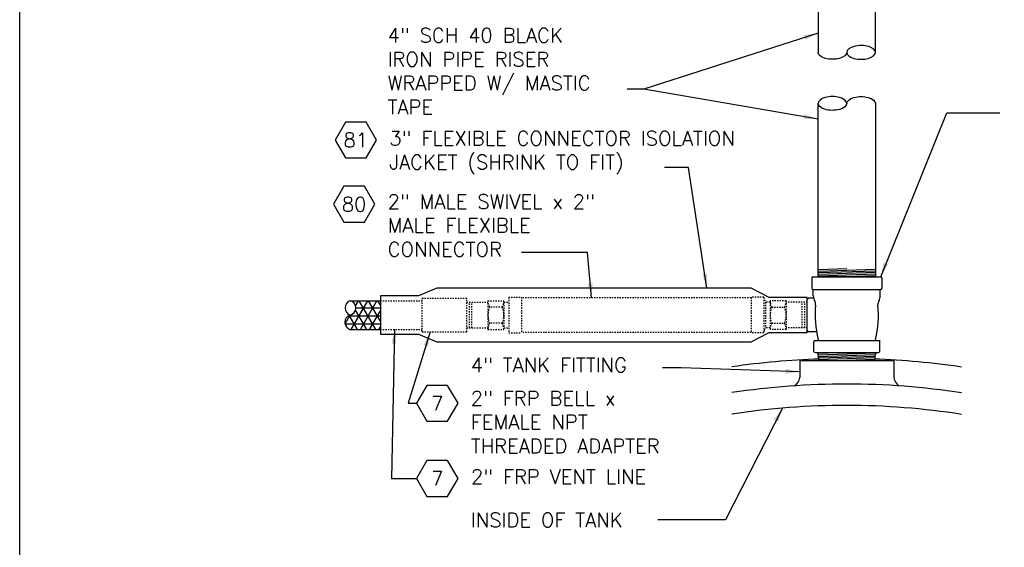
# Model space of a CAD drawing. Extents: x -1276 to 451, y 2026 to 3394.
# Tile 13 of 104: x -750 to -673, y 3124 to 3166. Entities that reach past the tile are written whole.
import ezdxf
from ezdxf.enums import TextEntityAlignment as Align

# ---------------------------------------------------------------- set-up
doc = ezdxf.new("R2010")
doc.units = 0
doc.header["$MEASUREMENT"] = 0
doc.linetypes.add('HIDDEN5', pattern=[0.05, 0.025, -0.025])
doc.layers.get('0').update_dxf_attribs({"linetype": 'CONTINUOUS'})
for name, color, linetype in [('BOOT-SHRINK TO FIT', 5, 'CONTINUOUS'), ('EXTRACTOR', 3, 'CONTINUOUS'), ('FLEXHOSE-2', 3, 'CONTINUOUS'), ('FREEZE-OUTLINE-TITLES', 60, 'CONTINUOUS'), ('FRP-2', 2, 'CONTINUOUS'), ('FRP-2-HATCH', 1, 'CONTINUOUS'), ('GALV-4', 4, 'CONTINUOUS'), ('TANK-UST', 5, 'CONTINUOUS'), ('TEXT', 3, 'CONTINUOUS')]:
    doc.layers.add(name, color=color, linetype=linetype)
doc.styles.add('SIMPLEX', font='simplex')
doc.dimstyles.new('DIM12', dxfattribs={"dimscale": 12, "dimtxt": 0.09375, "dimasz": 0.09375, "dimexe": 0.0625, "dimexo": 0.0625, "dimgap": 0.0625, "dimtad": 1, "dimdec": 4, "dimzin": 3, "dimdsep": 46, "dimlunit": 4, "dimtxsty": 'SIMPLEX', "dimcen": 0, "dimclrd": 3, "dimclre": 3, "dimclrt": 3, "dimadec": 0, "dimazin": 0, "dimtfac": 1, "dimtdec": 4, "dimtmove": 0, "dimatfit": 3, "dimfxl": 1, "dimfrac": 2, "dimtolj": 1, "dimtzin": 3, "dimarcsym": 0})

# ---------------------------------------------------------------- blocks, each defined once
blk = doc.blocks.new('HEX')
at = {"color": 3}
blk.add_lwpolyline([(-0.0577, 0.1), (-0.1155, 0), (-0.0577, -0.1), (0.0577, -0.1), (0.1155, 0), (0.0577, 0.1)], close=True, dxfattribs=at)
at = {"color": 3, "style": 'SIMPLEX'}
blk.add_attdef('D#', text='', height=0.08, dxfattribs=at).set_placement((0, 0), align=Align.MIDDLE)

msp = doc.modelspace()

# ---------------------------------------------------------------- hatches: boundary and pattern name
at = {"layer": 'FRP-2-HATCH'}
h = msp.add_hatch(dxfattribs=at)
h.set_pattern_fill('NET3', color=256, scale=5, angle=360, style=0)
h.set_pattern_definition([(360, (-603.3364, 2943.2584), (8e-17, 0.625), []), (60, (-603.3364, 2943.2584), (-0.5412659, 0.3125), []), (120, (-603.3364, 2943.2584), (-0.5412659, -0.3125), [])])
h.paths.add_polyline_path([(-721.8151, 3143.82748), (-724.21166, 3143.82748, -0.85423555), (-724.21166, 3142.70248, 0.68858504), (-724.21166, 3141.57748), (-721.8151, 3141.57748)])

# ---------------------------------------------------------------- linework, layer by layer
at = {"layer": 'BOOT-SHRINK TO FIT'}
msp.add_lwpolyline([(-692.75642, 3140.59248), (-691.34227, 3141.32748), (-688.34227, 3141.32748), (-688.34227, 3144.07748), (-691.34227, 3144.07748), (-692.75642, 3144.81248), (-717.40095, 3144.81248), (-718.8151, 3144.20248), (-721.8151, 3144.20248), (-721.8151, 3141.20248), (-718.8151, 3141.20248), (-717.40095, 3140.59248)], close=True, dxfattribs=at)
at = {"layer": 'EXTRACTOR', "color": 3}
for p, q in [((-687.99873, 3145.60873), (-687.99873, 3144.79623)), ((-687.90498, 3145.70248), (-682.59248, 3145.70248)), ((-682.49873, 3145.60873), (-682.49873, 3144.79623)), ((-687.90498, 3144.70248), (-687.90373, 3144.70248)), ((-687.90498, 3144.70248), (-682.59248, 3144.70248)), ((-687.87373, 3144.19891), (-687.87373, 3144.67248)), ((-682.62373, 3144.19891), (-682.62373, 3144.67248)), ((-682.59248, 3144.70248), (-682.59373, 3144.70248)), ((-687.82686, 3139.85878), (-687.82686, 3140.60868)), ((-687.73306, 3140.70248), (-687.59248, 3140.70248)), ((-687.59248, 3140.70248), (-682.90493, 3140.70248)), ((-682.90493, 3140.70248), (-682.67061, 3140.70248)), ((-682.67061, 3139.85878), (-682.67061, 3140.70248)), ((-687.73306, 3139.76498), (-687.6114, 3139.76498)), ((-687.6114, 3139.76498), (-682.88606, 3139.76498)), ((-687.44495, 3139.13963), (-687.48682, 3139.6502)), ((-683.05251, 3139.13963), (-683.01065, 3139.6502)), ((-682.88606, 3139.76498), (-682.76441, 3139.76498)), ((-687.44495, 3139.13963), (-683.05251, 3139.13963))]:
    msp.add_line(p, q, dxfattribs=at)
at = {"layer": 'EXTRACTOR'}
for p, q in [((-688.34227, 3141.48373), (-688.34227, 3143.92123)), ((-688.34227, 3141.48373), (-688.34227, 3143.92123)), ((-687.84867, 3144.01498), (-688.24852, 3144.01498)), ((-687.62279, 3141.38998), (-688.24852, 3141.38998))]:
    msp.add_line(p, q, dxfattribs=at)
at = {"layer": 'EXTRACTOR', "color": 7}
for p, q in [((-685.24873, 3139.76498), (-687.49653, 3139.68927)), ((-682.98517, 3139.71616), (-687.47982, 3139.56476)), ((-683.01558, 3139.59006), (-687.46959, 3139.44004)), ((-683.02586, 3139.46464), (-687.45936, 3139.31531)), ((-683.03615, 3139.33923), (-687.44913, 3139.19058)), ((-683.04643, 3139.21381), (-685.24873, 3139.13963))]:
    msp.add_line(p, q, dxfattribs=at)
at = {"layer": 'EXTRACTOR', "color": 3}
for centre, radius, start, end in [((-687.90498, 3145.60873), 0.09375, 90, 180), ((-682.59248, 3145.60873), 0.09375, 0, 90), ((-687.90498, 3144.79623), 0.09375, 180, 270), ((-687.90373, 3144.67248), 0.03, 0, 90), ((-687.18623, 3144.19891), 0.6875, 180, 210.8492508), ((-683.31123, 3144.19891), 0.6875, 329.1507492, 0), ((-682.59373, 3144.67248), 0.03, 90, 180), ((-682.59248, 3144.79623), 0.09375, 270, 0), ((-688.29158, 3143.5387), 0.6, 354.3374621, 30.8492508), ((-679.85793, 3142.70248), 7.875, 174.3374621, 194.0083614), ((-690.63953, 3142.70248), 7.875, 345.9916386, 5.6625379), ((-682.20589, 3143.5387), 0.6, 149.1507492, 185.6625379), ((-687.73306, 3140.60868), 0.0938, 90, 180), ((-687.59248, 3140.79623), 0.09375, 270, 0), ((-682.90498, 3140.79623), 0.09375, 180, 270), ((-687.73306, 3139.85878), 0.0938, 180, 270), ((-687.6114, 3139.63998), 0.125, 4.6877658, 90), ((-682.88606, 3139.63998), 0.125, 90, 175.3122342), ((-682.76441, 3139.85878), 0.0938, 270, 0)]:
    msp.add_arc(centre, radius, start, end, dxfattribs=at)
at = {"layer": 'EXTRACTOR'}
for centre, start, end in [((-688.24852, 3143.92123), 90, 180), ((-688.24852, 3141.48373), 180, 270)]:
    msp.add_arc(centre, 0.09375, start, end, dxfattribs=at)
at = {"layer": 'FLEXHOSE-2', "color": 1, "linetype": 'HIDDEN5'}
for p, q in [((-711.75642, 3144.09373), (-710.75642, 3144.09373)), ((-711.75642, 3144.09373), (-711.75642, 3141.31123)), ((-710.75642, 3144.09373), (-710.75642, 3141.31123)), ((-692.75642, 3144.06248), (-710.75642, 3144.06248)), ((-691.75642, 3144.09373), (-692.75642, 3144.09373)), ((-692.75642, 3144.09373), (-692.75642, 3141.31123)), ((-691.75642, 3144.09373), (-691.63142, 3143.70248)), ((-691.75642, 3144.09373), (-691.75642, 3141.31123)), ((-715.04557, 3143.70248), (-713.38142, 3143.70248)), ((-714.83849, 3141.70248), (-714.83849, 3143.70248)), ((-714.63142, 3141.70248), (-714.63142, 3143.70248)), ((-713.38142, 3143.82748), (-712.13142, 3143.82748)), ((-713.38142, 3143.82748), (-713.38142, 3141.57748)), ((-712.25642, 3143.32748), (-713.25642, 3143.32748)), ((-712.13142, 3143.70248), (-711.75642, 3143.70248)), ((-712.13142, 3143.70248), (-712.13142, 3141.70248)), ((-691.63142, 3143.70248), (-691.63142, 3141.70248)), ((-691.25642, 3143.70248), (-691.63142, 3143.70248)), ((-690.00642, 3143.82748), (-691.25642, 3143.82748)), ((-691.25642, 3143.70248), (-691.25642, 3141.70248)), ((-691.13142, 3143.32748), (-690.13142, 3143.32748)), ((-690.00642, 3143.82748), (-690.00642, 3141.57748)), ((-688.34227, 3143.70248), (-690.00642, 3143.70248)), ((-688.75642, 3141.70248), (-688.75642, 3143.70248)), ((-688.54934, 3141.70248), (-688.54934, 3143.70248)), ((-712.25642, 3142.07748), (-713.25642, 3142.07748)), ((-691.13142, 3142.07748), (-690.13142, 3142.07748)), ((-715.04557, 3141.70248), (-713.38142, 3141.70248)), ((-713.38142, 3141.57748), (-712.13142, 3141.57748)), ((-712.13142, 3141.70248), (-711.75642, 3141.70248)), ((-711.75642, 3141.31123), (-710.75642, 3141.31123)), ((-692.75642, 3141.34248), (-710.75642, 3141.34248)), ((-691.75642, 3141.31123), (-692.75642, 3141.31123)), ((-691.75642, 3141.31123), (-691.63142, 3141.70248)), ((-691.25642, 3141.70248), (-691.63142, 3141.70248)), ((-690.00642, 3141.57748), (-691.25642, 3141.57748)), ((-688.34227, 3141.70248), (-690.00642, 3141.70248))]:
    msp.add_line(p, q, dxfattribs=at)
for centre, radius, start, end in [((-711.75642, 3142.70248), 1.625, 157.3801351, 202.6198649), ((-712.29146, 3143.83433), 1.08997, 180.3596784, 207.7105753), ((-713.22138, 3143.83433), 1.08997, 332.2894247, 359.6403216), ((-713.75642, 3142.70248), 1.625, 337.3801351, 22.6198649), ((-689.63142, 3142.70248), 1.625, 157.3801351, 202.6198649), ((-690.16646, 3143.83433), 1.08997, 180.3596784, 207.7105753), ((-691.09638, 3143.83433), 1.08997, 332.2894247, 359.6403216), ((-691.63142, 3142.70248), 1.625, 337.3801351, 22.6198649), ((-712.29146, 3141.57064), 1.08997, 152.2894247, 179.6403216), ((-713.22138, 3141.57064), 1.08997, 0.3596784, 27.7105753), ((-690.16646, 3141.57064), 1.08997, 152.2894247, 179.6403216), ((-691.09638, 3141.57064), 1.08997, 0.3596784, 27.7105753)]:
    msp.add_arc(centre, radius, start, end, dxfattribs=at)
at = {"layer": 'FREEZE-OUTLINE-TITLES', "color": 60, "linetype": 'Continuous'}
msp.add_lwpolyline([(-750.09147, 3215.66947), (-630.09147, 3215.66947), (-630.09147, 3059.66947), (-750.09147, 3059.66947)], close=True, dxfattribs=at)
at = {"layer": 'FRP-2'}
for p, q in [((-724.21166, 3143.82748), (-721.8151, 3143.82748)), ((-724.21166, 3141.57748), (-721.8151, 3141.57748))]:
    msp.add_line(p, q, dxfattribs=at)
at = {"layer": 'FRP-2', "color": 1, "linetype": 'HIDDEN5'}
for p, q in [((-721.8151, 3143.82748), (-718.54557, 3143.82748)), ((-718.54557, 3141.38998), (-718.54557, 3144.01498)), ((-718.54557, 3144.01498), (-715.04557, 3144.01498)), ((-715.04557, 3141.38998), (-715.04557, 3144.01498)), ((-721.8151, 3141.57748), (-718.54557, 3141.57748)), ((-718.54557, 3141.38998), (-715.04557, 3141.38998))]:
    msp.add_line(p, q, dxfattribs=at)
at = {"layer": 'FRP-2'}
for centre, radius, start, end in [((-723.9473, 3143.26498), 0.62152, 115.1720321, 244.8279679), ((-724.30065, 3143.26498), 0.5695, 278.9897395, 81.0102605), ((-723.99688, 3142.13998), 0.60211, 110.8985667, 249.1014333)]:
    msp.add_arc(centre, radius, start, end, dxfattribs=at)
at = {"layer": 'GALV-4', "color": 7}
for p, q in [((-685.24873, 3146.32781), (-687.49873, 3146.25202)), ((-682.99873, 3146.27852), (-687.49873, 3146.12695)), ((-682.99873, 3146.15345), (-687.49873, 3146.00188)), ((-682.99873, 3146.02838), (-687.49873, 3145.87681)), ((-682.99873, 3145.90331), (-687.49873, 3145.75173)), ((-682.99873, 3145.77824), (-685.24873, 3145.70245))]:
    msp.add_line(p, q, dxfattribs=at)
at = {"layer": 'GALV-4'}
for points in [[(-682.99873, 3163.29304), (-682.99873, 3171.9443), (-687.49873, 3171.9443), (-687.49873, 3163.29304)], [(-682.99873, 3159.29304), (-682.99873, 3145.70248), (-687.49873, 3145.70248), (-687.49873, 3159.29304)]]:
    msp.add_lwpolyline(points, dxfattribs=at)
for centre, major_axis, start_param, end_param in [((-684.12373, 3163.29304), (1.125, 0), -0.04722065, 3.14159265), ((-684.12373, 3163.29304), (1.125, 0), 3.14159265, 6.28318531), ((-686.37373, 3159.29304), (-1.125, 0), 3.14159265, 6.28318531)]:
    msp.add_ellipse(centre, major_axis=major_axis, ratio=0.47920074, start_param=start_param, end_param=end_param, dxfattribs=at)
at = {"layer": 'GALV-4', "extrusion": (0, 0, -1)}
for centre, major_axis, end_param in [((-686.37373, 3163.29304), (-1.125, 0), 6.28318531), ((-684.12373, 3159.29304), (1.125, 0), 6.28318531), ((-686.37373, 3159.29304), (-1.125, 0), 6.33038595)]:
    msp.add_ellipse(centre, major_axis=major_axis, ratio=0.47920074, start_param=3.14159265, end_param=end_param, dxfattribs=at)
at = {"layer": 'TANK-UST'}
for p, q in [((-688.93341, 3139.13963), (-681.56406, 3139.13963)), ((-688.93341, 3139.13963), (-688.93341, 3137.80549)), ((-681.56406, 3139.13963), (-681.56406, 3137.80549))]:
    msp.add_line(p, q, dxfattribs=at)
at = {"layer": 'TANK-UST', "color": 7, "linetype": 'Continuous'}
for start, end in [(91.952289, 98.2982611), (81.6050165, 87.9522282)]:
    msp.add_arc((-685.30051, 3077.29306), 62, start, end, dxfattribs=at)
at = {"layer": 'TANK-UST', "linetype": 'Continuous'}
msp.add_arc((-685.30051, 3077.29306), 60, 81.3230604, 98.5769201, dxfattribs=at)
at = {"layer": 'TANK-UST'}
for centre, start, end in [((-689.86506, 3137.92926), 303.9743041, 352.4327258), ((-680.63241, 3137.92926), 187.5672742, 236.0256959)]:
    msp.add_arc(centre, 0.93984, start, end, dxfattribs=at)
at = {"layer": 'TANK-UST', "color": 2}
msp.add_arc((-685.30051, 3077.29306), 58.32812, 81.0723474, 98.8246973, dxfattribs=at)

# ---------------------------------------------------------------- block references
at = {"layer": 'TEXT', "xscale": 14.04878039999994, "yscale": 14.04878039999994, "zscale": 14.04878039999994}
for p, values in [((-723.74166, 3156.42837), {'D#': '81'}), ((-723.87095, 3151.3948), {'D#': '80'}), ((-717.35027, 3135.78296), {'D#': '7'}), ((-717.35027, 3129.89225), {'D#': '7'})]:
    msp.add_blockref('HEX', p, dxfattribs=at).add_auto_attribs(values)

# ---------------------------------------------------------------- texts
at = {"layer": 'TEXT', "char_height": 1.125, "attachment_point": 1, "style": 'SIMPLEX'}
for s, insert, width in [('4" SCH 40 BLACK IRON PIPE RISER WRAPPED W/ MASTIC TAPE', (-721.24873, 3165.20331), 18.770323), ('3" FLEXIBLE CONNECTOR ISOLATION JACKET (SHRINK TO FIT)', (-721.11944, 3157.12853), 30.7307861), ('2" MALE SWIVEL x 2" MALE FLEXIBLE CONNECTOR', (-721.24873, 3152.16691), 20.5970416), ('4" TANK FITTING', (-714.72806, 3139.34305), 32.0768093), ('2" FRP BELL x FEMALE NPT THREADED ADAPTER', (-714.72806, 3136.7451), 18.3254373), ('2" FRP VENT LINE', (-714.71702, 3130.59013), 15.5892857), ('INSIDE OF TANK', (-714.72806, 3127.19913), 22.3280467)]:
    msp.add_mtext(s, dxfattribs=dict(at, insert=insert, width=width))

# ---------------------------------------------------------------- leaders
at = {"layer": 'TEXT'}
for points in [[(-687.49873, 3164.81182), (-701.15355, 3160.4118), (-702.47841, 3160.4118)], [(-687.49873, 3158.0617), (-701.15355, 3160.4118)], [(-682.59248, 3145.70246), (-677.40862, 3158.56626), (-673.24873, 3158.56626)], [(-696.21914, 3144.81248), (-697.64934, 3154.26087), (-699.5271, 3154.26087)], [(-705.2529, 3144.06246), (-705.58554, 3147.60276), (-710.75237, 3147.60276)], [(-720.71471, 3141.57746), (-720.93174, 3129.89225), (-718.97248, 3129.89225)], [(-717.91964, 3141.38996), (-719.64484, 3135.78296), (-718.97248, 3135.78296)], [(-690.29304, 3135.40711), (-694.76283, 3126.64825), (-700.05493, 3126.64825)]]:
    msp.add_leader(points, dimstyle='DIM12', dxfattribs=at)
msp.add_leader([(-688.93341, 3138.25673), (-698.2202, 3138.57647), (-699.7039, 3138.57647)], dimstyle='DIM12', override={"dimgap": 0.0625, "dimtad": 0}, dxfattribs=at)

doc.saveas('drawing.dxf')
